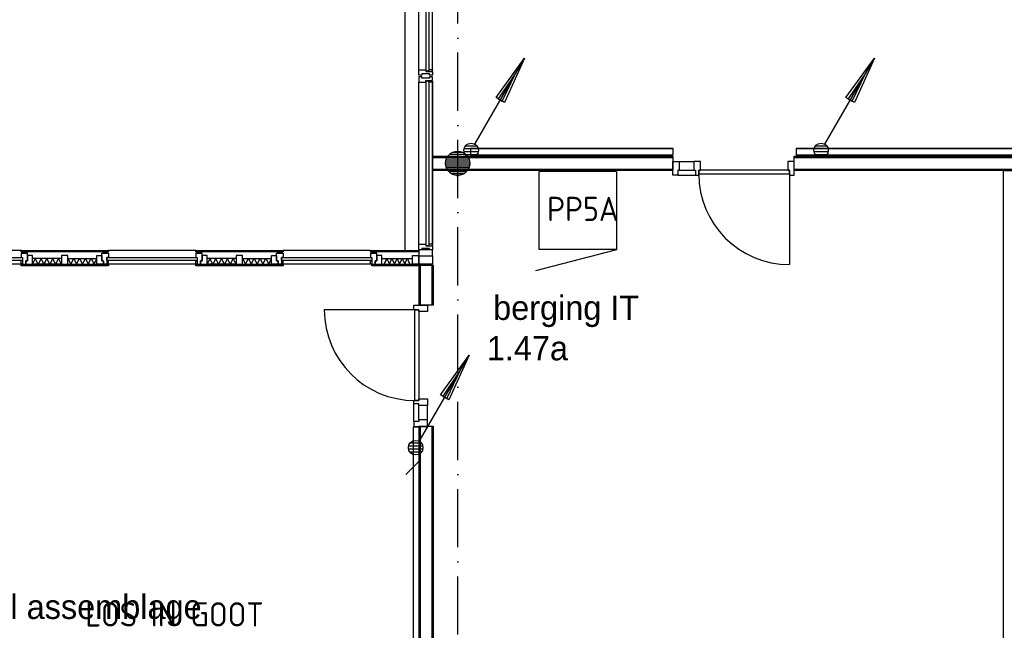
# Model space of a CAD drawing. Header units: millimetres. Extents: x 84333 to 240712, y -2244 to 84291.
# Tile 4 of 74: x 94004 to 104151, y 52962 to 59257. Entities that reach past the tile are written whole.
import ezdxf
from ezdxf.enums import TextEntityAlignment as Align

# ---------------------------------------------------------------- set-up
doc = ezdxf.new("R2010")
doc.units = ezdxf.units.MM
doc.header["$LTSCALE"] = 100
doc.linetypes.add('DASHDOT', pattern=[9, 6, -1.5, 0, -1.5])
doc.layers.get('0').update_dxf_attribs({"linetype": 'CONTINUOUS'})
for name, color, linetype in [('AFDELING', 4, 'CONTINUOUS'), ('AL$7----_STRAMIEN', 1, 'DASHDOT'), ('AL21----_BUITENWAND', 4, 'CONTINUOUS'), ('AL21K---_ISOLATIE', 1, 'CONTINUOUS'), ('AL22----_BINNENWAND', 7, 'CONTINUOUS'), ('AL28----_KONSTRUKTIE', 3, 'CONTINUOUS'), ('AL31----_BUITENKOZ', 7, 'CONTINUOUS'), ('AL32----_BINNENKOZ', 7, 'CONTINUOUS'), ('AL32----_DRAAIRICHTING', 1, 'CONTINUOUS'), ('ALXAA---_GEWBETON', 12, 'CONTINUOUS'), ('ALXOU---_GLAS', 7, 'CONTINUOUS'), ('BOUW', 8, 'CONTINUOUS'), ('EL6441--_DATACOM', 3, 'CONTINUOUS'), ('LIJN025', 10, 'CONTINUOUS'), ('LIJN035', 50, 'CONTINUOUS'), ('RUIMTEBOEK-1EB-WANDGOOT', 3, 'CONTINUOUS'), ('TEKST25', 10, 'CONTINUOUS')]:
    doc.layers.add(name, color=color, linetype=linetype)
doc.styles.add('2_0', font='iso', dxfattribs={"height": 200})
doc.styles.add('BURO-025', font='BUROFONT.shx', dxfattribs={"height": 250})
doc.styles.get("Standard").update_dxf_attribs({"font": 'iso.shx'})
doc.styles.add('TECHNIC', font='technic_.ttf')

# ---------------------------------------------------------------- blocks, each defined once
blk = doc.blocks.new('EH100000')
at = {"linetype": 'ByBlock'}
for p, q in [((1, 0.5), (0, 0.5)), ((1, 0.5, 1), (0, 0.5, 1)), ((0, -0.5, 1), (1, -0.5, 1)), ((1, -0.5), (0, -0.5))]:
    blk.add_line(p, q, dxfattribs=at)
at = {"linetype": 'ByBlock', "invisible_edges": 15}
for points in [[(1, -0.5), (0, -0.5), (0, 0.5), (1, 0.5)], [(0, 0.5), (1, 0.5), (1, 0.5, 1), (0, 0.5, 1)], [(0, -0.5, 1), (1, -0.5, 1), (1, -0.5), (0, -0.5)]]:
    blk.add_3dface(points, dxfattribs=at)
at = {"linetype": 'ByBlock', "style": '2_0', "flags": 8}
blk.add_attdef('FUNCTIE', text='', height=0.5, dxfattribs=at).set_placement((0.5, 0), align=Align.MIDDLE)
at = {"linetype": 'ByBlock', "flags": 9}
blk.add_attdef('SCHOT', text='', height=0.5, dxfattribs=at).set_placement((0.5, 0), align=Align.MIDDLE)
blk = doc.blocks.new('EH100005')
blk.add_lwpolyline([(-1, -0.5), (0, -0.5), (0, 0.5), (-1, 0.5)])
at = {"style": '2_0', "flags": 9}
blk.add_attdef('HULPSTUK', text='', height=0.5, dxfattribs=at).set_placement((0, 0), align=Align.MIDDLE)
blk = doc.blocks.new('ES111201')
for p, q in [((0.3750000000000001, 0.649519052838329), (5.500000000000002, 9.526279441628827)), ((0.7348469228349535, 0.1499999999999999), (-0.7348469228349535, 0.1500000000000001)), ((0.6000000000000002, 0.45), (-0.6000000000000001, 0.4500000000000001)), ((0.7348469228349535, -0.1500000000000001), (-0.7348469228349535, -0.1499999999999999)), ((0.6000000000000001, -0.4500000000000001), (-0.6000000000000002, -0.45))]:
    blk.add_line(p, q)
for points in [[(2.566987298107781, 5.446152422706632), (5.500000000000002, 9.526279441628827), (3.43301270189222, 4.946152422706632)], [(3.21650635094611, 5.071152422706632), (4.625000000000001, 8.010734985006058), (2.783493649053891, 5.321152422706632)]]:
    blk.add_lwpolyline(points, close=True)
blk.add_circle((0, 0), 0.75)
blk = doc.blocks.new('A$C13e6995e')
at = {"layer": 'AL$7----_STRAMIEN', "color": 1}
blk.add_line((14184.94948083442, 41659.98549292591), (14184.94948083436, 79257.41176877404), dxfattribs=at)
at = {"layer": 'AL21----_BUITENWAND', "color": 8}
blk.add_line((13644.94948104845, 59121.03004358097), (13644.94948104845, 77960.03004332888), dxfattribs=at)
at = {"layer": 'AL21K---_ISOLATIE', "color": 8, "linetype": 'Continuous'}
for p, q in [((9831.723011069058, 59040.03004319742), (9801.773011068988, 58980.03004319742)), ((10101.27301106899, 59040.03004319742), (9801.773011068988, 59040.03004319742)), ((10101.27301106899, 58980.03004319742), (9801.773011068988, 58980.03004319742)), ((9861.673011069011, 58980.03004319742), (9831.723011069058, 59040.03004319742)), ((9891.623011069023, 59040.03004319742), (9861.673011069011, 58980.03004319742)), ((9921.573011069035, 58980.03004319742), (9891.623011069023, 59040.03004319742)), ((9951.523011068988, 59040.03004319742), (9921.573011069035, 58980.03004319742)), ((9981.473011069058, 58980.03004319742), (9951.523011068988, 59040.03004319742)), ((10011.42301106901, 59040.03004319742), (9981.473011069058, 58980.03004319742)), ((10041.37301106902, 58980.03004319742), (10011.42301106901, 59040.03004319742)), ((10071.32301106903, 59040.03004319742), (10041.37301106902, 58980.03004319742)), ((10101.27301106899, 58980.03004319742), (10071.32301106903, 59040.03004319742)), ((10168.27301106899, 59040.03004319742), (10198.22301106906, 58980.03004319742)), ((10168.27301106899, 59040.03004319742), (10467.77301106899, 59040.03004319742)), ((10168.27301106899, 58980.03004319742), (10467.77301106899, 58980.03004319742)), ((10198.22301106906, 58980.03004319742), (10228.17301106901, 59040.03004319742)), ((10228.17301106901, 59040.03004319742), (10258.12301106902, 58980.03004319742)), ((10258.12301106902, 58980.03004319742), (10288.07301106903, 59040.03004319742)), ((10288.07301106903, 59040.03004319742), (10318.02301106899, 58980.03004319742)), ((10318.02301106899, 58980.03004319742), (10347.97301106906, 59040.03004319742)), ((10347.97301106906, 59040.03004319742), (10377.92301106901, 58980.03004319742)), ((10377.92301106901, 58980.03004319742), (10407.87301106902, 59040.03004319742)), ((10407.87301106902, 59040.03004319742), (10437.82301106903, 58980.03004319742)), ((10437.82301106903, 58980.03004319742), (10467.77301106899, 59040.03004319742)), ((11631.72301106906, 59040.03004319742), (11601.77301106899, 58980.03004319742)), ((11901.27301106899, 59040.03004319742), (11601.77301106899, 59040.03004319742)), ((11901.27301106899, 58980.03004319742), (11601.77301106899, 58980.03004319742)), ((11661.67301106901, 58980.03004319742), (11631.72301106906, 59040.03004319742)), ((11691.62301106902, 59040.03004319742), (11661.67301106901, 58980.03004319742)), ((11721.57301106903, 58980.03004319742), (11691.62301106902, 59040.03004319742)), ((11751.52301106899, 59040.03004319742), (11721.57301106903, 58980.03004319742)), ((11781.47301106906, 58980.03004319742), (11751.52301106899, 59040.03004319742)), ((11811.42301106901, 59040.03004319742), (11781.47301106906, 58980.03004319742)), ((11841.37301106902, 58980.03004319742), (11811.42301106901, 59040.03004319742)), ((11871.32301106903, 59040.03004319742), (11841.37301106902, 58980.03004319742)), ((11901.27301106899, 58980.03004319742), (11871.32301106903, 59040.03004319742)), ((11968.27301106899, 59040.03004319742), (11998.22301106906, 58980.03004319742)), ((11968.27301106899, 59040.03004319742), (12267.77301106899, 59040.03004319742)), ((11968.27301106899, 58980.03004319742), (12267.77301106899, 58980.03004319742)), ((11998.22301106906, 58980.03004319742), (12028.17301106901, 59040.03004319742)), ((12028.17301106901, 59040.03004319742), (12058.12301106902, 58980.03004319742)), ((12058.12301106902, 58980.03004319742), (12088.07301106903, 59040.03004319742)), ((12088.07301106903, 59040.03004319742), (12118.02301106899, 58980.03004319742)), ((12118.02301106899, 58980.03004319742), (12147.97301106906, 59040.03004319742)), ((12147.97301106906, 59040.03004319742), (12177.92301106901, 58980.03004319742)), ((12177.92301106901, 58980.03004319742), (12207.87301106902, 59040.03004319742)), ((12207.87301106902, 59040.03004319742), (12237.82301106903, 58980.03004319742)), ((12237.82301106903, 58980.03004319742), (12267.77301106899, 59040.03004319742)), ((13401.7730110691, 59040.03004319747), (13718.7730081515, 59040.03004319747)), ((13401.7730110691, 58980.03004319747), (13718.7730081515, 58980.03004319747)), ((13454.17043960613, 59040.03004319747), (13428.1896774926, 58980.03004319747)), ((13428.1896774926, 58980.03004319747), (13454.60634391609, 59040.03004319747)), ((13454.60634391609, 59040.03004319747), (13481.02301033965, 58980.03004319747)), ((13481.02301033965, 58980.03004319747), (13507.4396767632, 59040.03004319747)), ((13507.4396767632, 59040.03004319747), (13533.85634318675, 58980.03004319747)), ((13533.85634318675, 58980.03004319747), (13560.2730096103, 59040.03004319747)), ((13560.2730096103, 59040.03004319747), (13586.68967603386, 58980.03004319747)), ((13586.68967603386, 58980.03004319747), (13613.10634245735, 59040.03004319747)), ((13613.10634245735, 59040.03004319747), (13639.52300888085, 58980.03004319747)), ((13639.52300888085, 58980.03004319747), (13665.9396753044, 59040.03004319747)), ((13665.9396753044, 59040.03004319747), (13692.35634172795, 58980.03004319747)), ((13692.35634172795, 58980.03004319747), (13666.37557961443, 59040.03004319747))]:
    blk.add_line(p, q, dxfattribs=at)
at = {"layer": 'AL22----_BINNENWAND', "color": 8}
for p, q in [((13924.9494810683, 60095.03004413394), (16401.94948130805, 60095.03004348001)), ((13924.94948102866, 59945.03004413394), (13924.9494810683, 60095.03004413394)), ((16401.94948130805, 60095.03004348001), (16401.94948126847, 59945.03004348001)), ((17652.9494813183, 60095.0300432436), (28509.94948152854, 60095.03004065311)), ((17652.94948128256, 59945.0300432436), (17652.9494813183, 60095.0300432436)), ((16401.94948126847, 59945.03004348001), (13924.94948102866, 59945.03004413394)), ((28509.9494814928, 59945.03004065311), (17652.94948128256, 59945.0300432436)), ((19810.44948137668, 47945.03004011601), (19810.44947454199, 59945.03004409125)), ((19810.44947454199, 59945.03004409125), (19960.44947454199, 59945.03004417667)), ((13784.94948130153, 58967.03004319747), (13784.94948130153, 58560.35204453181)), ((13934.94948130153, 58967.03004319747), (13784.94948130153, 58967.03004319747)), ((13934.94948130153, 58560.35204453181), (13934.94948130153, 58967.03004319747)), ((13784.94948130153, 58560.35204453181), (13934.94948130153, 58560.35204453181)), ((13784.949481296, 57308.35204453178), (13784.94948130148, 48090.02487146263)), ((13934.949481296, 57308.35204453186), (13784.949481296, 57308.35204453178)), ((13934.94948130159, 47940.03521242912), (13934.949481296, 57308.35204453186))]:
    blk.add_line(p, q, dxfattribs=at)
at = {"layer": 'AL22----_BINNENWAND', "color": 8, "linetype": 'Continuous'}
for p, q in [((13924.94948106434, 60080.03004413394), (16401.94948130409, 60080.03004348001)), ((17652.94948131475, 60080.0300432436), (28509.94948152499, 60080.03004065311)), ((13924.94948103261, 59960.03004413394), (16401.94948127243, 59960.03004348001)), ((17652.94948128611, 59960.0300432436), (28509.94948149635, 59960.03004065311)), ((13799.94948130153, 58967.03004319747), (13799.94948130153, 58560.35204453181)), ((13919.94948130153, 58967.03004319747), (13919.94948130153, 58560.35204453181)), ((13799.949481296, 57308.35204453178), (13799.94948130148, 48075.02590555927)), ((13919.949481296, 57308.35204453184), (13919.94948130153, 47955.03417833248))]:
    blk.add_line(p, q, dxfattribs=at)
at = {"layer": 'AL28----_KONSTRUKTIE', "color": 8}
blk.add_circle((14184.94948166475, 60020.03004388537), 125, dxfattribs=at)
at = {"layer": 'AL31----_BUITENKOZ', "color": 8}
for p, q in [((13785.94947838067, 60985.03004328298), (13785.94947838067, 62655.03004337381)), ((13924.94948151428, 60985.03004307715), (13924.94948151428, 62655.0300435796)), ((13785.94947838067, 59186.03004328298), (13785.94947838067, 60856.03004337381)), ((13924.94948151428, 59186.03004307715), (13924.94948151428, 60856.0300435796)), ((13924.94948151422, 60855.03004357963), (13924.94948151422, 59186.03004307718)), ((9688.325530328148, 59121.03004319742), (8784.773011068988, 59121.03004319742)), ((9684.773011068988, 59109.03004319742), (9684.773011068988, 59121.03004319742)), ((9684.773011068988, 59121.03004319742), (10584.77301106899, 59121.03004319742)), ((10584.77301106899, 59109.03004319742), (9684.773011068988, 59109.03004319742)), ((9751.773011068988, 59094.03004319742), (9684.773011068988, 59094.03004319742)), ((9684.773011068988, 59094.03004319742), (9684.773011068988, 59049.03004319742)), ((9737.773011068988, 59109.03004319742), (9694.773011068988, 59109.03004319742)), ((9694.773011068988, 59109.03004319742), (9694.773011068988, 59094.03004319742)), ((9694.773011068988, 59094.03004319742), (9737.773011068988, 59094.03004319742)), ((9737.773011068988, 59094.03004319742), (9737.773011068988, 59109.03004319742)), ((9751.773011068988, 59015.03004319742), (9751.773011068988, 59094.03004319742)), ((9801.773011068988, 59070.03004319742), (9751.773011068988, 59070.03004319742)), ((9751.773011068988, 59070.03004319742), (9751.773011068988, 59015.03004319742)), ((9801.773011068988, 58980.03004319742), (9801.773011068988, 59070.03004319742)), ((10168.27301106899, 59070.03004319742), (10101.27301106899, 59070.03004319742)), ((10101.27301106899, 59070.03004319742), (10101.27301106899, 58980.03004319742)), ((10168.27301106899, 58980.03004319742), (10168.27301106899, 59070.03004319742)), ((10467.77301106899, 58980.03004319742), (10467.77301106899, 59070.03004319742)), ((10467.77301106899, 59070.03004319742), (10517.77301106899, 59070.03004319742)), ((10517.77301106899, 59015.03004319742), (10517.77301106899, 59094.03004319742)), ((10517.77301106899, 59094.03004319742), (10584.77301106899, 59094.03004319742)), ((10517.77301106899, 59070.03004319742), (10517.77301106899, 59015.03004319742)), ((10531.77301106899, 59094.03004319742), (10531.77301106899, 59109.03004319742)), ((10531.77301106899, 59109.03004319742), (10574.77301106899, 59109.03004319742)), ((10574.77301106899, 59094.03004319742), (10531.77301106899, 59094.03004319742)), ((10574.77301106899, 59109.03004319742), (10574.77301106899, 59094.03004319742)), ((11484.77301106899, 59121.03004319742), (10584.77301106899, 59121.03004319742)), ((10584.77301106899, 59121.03004319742), (10584.77301106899, 59109.03004319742)), ((10584.77301106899, 59094.03004319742), (10584.77301106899, 59049.03004319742)), ((11484.77301106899, 59109.03004319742), (11484.77301106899, 59121.03004319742)), ((11484.77301106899, 59121.03004319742), (12384.77301106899, 59121.03004319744)), ((12384.77301106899, 59109.03004319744), (11484.77301106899, 59109.03004319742)), ((11551.77301106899, 59094.03004319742), (11484.77301106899, 59094.03004319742)), ((11484.77301106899, 59094.03004319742), (11484.77301106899, 59049.03004319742)), ((11537.77301106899, 59109.03004319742), (11494.77301106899, 59109.03004319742)), ((11494.77301106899, 59109.03004319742), (11494.77301106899, 59094.03004319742)), ((11494.77301106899, 59094.03004319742), (11537.77301106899, 59094.03004319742)), ((11537.77301106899, 59094.03004319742), (11537.77301106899, 59109.03004319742)), ((11551.77301106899, 59015.03004319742), (11551.77301106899, 59094.03004319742)), ((11601.77301106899, 59070.03004319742), (11551.77301106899, 59070.03004319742)), ((11551.77301106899, 59070.03004319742), (11551.77301106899, 59015.03004319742)), ((11601.77301106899, 58980.03004319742), (11601.77301106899, 59070.03004319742)), ((11968.27301106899, 59070.03004319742), (11901.27301106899, 59070.03004319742)), ((11901.27301106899, 59070.03004319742), (11901.27301106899, 58980.03004319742)), ((11968.27301106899, 58980.03004319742), (11968.27301106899, 59070.03004319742)), ((12267.77301106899, 58980.03004319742), (12267.77301106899, 59070.03004319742)), ((12267.77301106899, 59070.03004319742), (12317.77301106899, 59070.03004319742)), ((12317.77301106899, 59015.03004319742), (12317.77301106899, 59094.03004319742)), ((12317.77301106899, 59094.03004319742), (12384.77301106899, 59094.03004319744)), ((12317.77301106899, 59070.03004319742), (12317.77301106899, 59015.03004319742)), ((12331.77301106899, 59094.03004319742), (12331.77301106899, 59109.03004319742)), ((12331.77301106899, 59109.03004319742), (12374.77301106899, 59109.03004319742)), ((12374.77301106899, 59094.03004319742), (12331.77301106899, 59094.03004319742)), ((12374.77301106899, 59109.03004319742), (12374.77301106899, 59094.03004319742)), ((12384.77301106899, 59121.03004319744), (12384.77301106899, 59109.03004319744)), ((13284.77301106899, 59121.03004319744), (12384.77301106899, 59121.03004319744)), ((12384.77301106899, 59094.03004319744), (12384.77301106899, 59049.03004319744)), ((13284.77301106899, 59109.03004319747), (13284.77301106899, 59121.03004319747)), ((13284.77301106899, 59121.03004319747), (13785.7730081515, 59121.0300406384)), ((13785.77300877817, 59109.03004063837), (13284.77301106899, 59109.03004319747)), ((13351.77301106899, 59094.03004319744), (13284.77301106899, 59094.03004319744)), ((13284.77301106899, 59094.03004319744), (13284.77301106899, 59049.03004319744)), ((13337.77301106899, 59109.03004319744), (13294.77301106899, 59109.03004319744)), ((13294.77301106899, 59109.03004319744), (13294.77301106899, 59094.03004319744)), ((13294.77301106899, 59094.03004319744), (13337.77301106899, 59094.03004319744)), ((13337.77301106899, 59094.03004319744), (13337.77301106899, 59109.03004319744)), ((13351.77301106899, 59015.03004319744), (13351.77301106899, 59094.03004319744)), ((13401.7730110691, 59070.03004319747), (13351.7730110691, 59070.03004319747)), ((13351.7730110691, 59070.03004319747), (13351.7730110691, 59015.03004319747)), ((13401.7730110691, 58980.03004319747), (13401.7730110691, 59070.03004319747)), ((13718.7730081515, 58980.03004319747), (13718.7730081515, 59070.03004319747)), ((13718.7730081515, 59070.03004319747), (13785.7730081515, 59070.03004319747)), ((13785.7730081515, 59121.0300406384), (13785.77300877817, 59109.03004063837)), ((13785.7730081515, 59070.03004319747), (13785.7730081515, 58980.03004319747)), ((13785.7730081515, 58980.03004319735), (13785.7730081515, 59065.03004928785)), ((13785.7730081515, 59065.03004928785), (13924.7730081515, 59065.03004928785)), ((13785.94947884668, 59130.03004307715), (13785.94947884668, 59065.03004928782)), ((13924.7730081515, 59130.03004307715), (13785.94947884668, 59130.03004307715)), ((13785.94947884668, 59065.03004928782), (13924.7730081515, 59065.03004928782)), ((13924.7730081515, 59065.03004928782), (13924.7730081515, 59130.03004307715)), ((13924.7730081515, 59065.03004928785), (13924.7730081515, 58980.03004319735)), ((13924.77301081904, 59056.03004269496), (13924.77301081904, 59001.03004319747)), ((9690.006776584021, 58980.03004319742), (8784.773011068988, 58980.03004319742)), ((9684.773011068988, 59049.03004319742), (9701.773011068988, 59049.03004319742)), ((9684.773011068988, 58980.03004319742), (9684.773011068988, 59019.03004319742)), ((9684.773011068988, 59019.03004319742), (9701.773011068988, 59019.03004319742)), ((9701.773011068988, 58980.03004319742), (9684.773011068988, 58980.03004319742)), ((9684.773011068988, 58965.03004319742), (9684.773011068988, 58980.03004319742)), ((9684.773011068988, 58980.03004319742), (10584.77301106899, 58980.03004319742)), ((10584.77301106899, 58965.03004319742), (9684.773011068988, 58965.03004319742)), ((9701.773011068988, 59049.03004319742), (9701.773011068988, 58980.03004319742)), ((9701.773011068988, 59019.03004319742), (9701.773011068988, 58980.03004319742)), ((9701.773011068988, 58980.03004319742), (9734.773011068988, 58980.03004319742)), ((9734.773011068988, 58980.03004319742), (9734.773011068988, 59015.03004319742)), ((9734.773011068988, 59015.03004319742), (9751.773011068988, 59015.03004319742)), ((9751.773011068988, 59015.03004319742), (9734.773011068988, 59015.03004319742)), ((9734.773011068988, 59015.03004319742), (9734.773011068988, 58980.03004319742)), ((9734.773011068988, 58980.03004319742), (9801.773011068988, 58980.03004319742)), ((10101.27301106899, 58980.03004319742), (10168.27301106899, 58980.03004319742)), ((10534.77301106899, 58980.03004319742), (10467.77301106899, 58980.03004319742)), ((10534.77301106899, 59015.03004319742), (10517.77301106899, 59015.03004319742)), ((10517.77301106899, 59015.03004319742), (10534.77301106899, 59015.03004319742)), ((10534.77301106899, 58980.03004319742), (10534.77301106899, 59015.03004319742)), ((10534.77301106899, 59015.03004319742), (10534.77301106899, 58980.03004319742)), ((10567.77301106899, 58980.03004319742), (10534.77301106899, 58980.03004319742)), ((10584.77301106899, 59049.03004319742), (10567.77301106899, 59049.03004319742)), ((10567.77301106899, 59049.03004319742), (10567.77301106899, 58980.03004319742)), ((10567.77301106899, 59019.03004319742), (10567.77301106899, 58980.03004319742)), ((10584.77301106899, 59019.03004319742), (10567.77301106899, 59019.03004319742)), ((10567.77301106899, 58980.03004319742), (10584.77301106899, 58980.03004319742)), ((10584.77301106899, 58980.03004319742), (10584.77301106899, 59019.03004319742)), ((11484.77301106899, 58980.03004319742), (10584.77301106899, 58980.03004319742)), ((10584.77301106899, 58980.03004319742), (10584.77301106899, 58965.03004319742)), ((11484.77301106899, 59049.03004319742), (11501.77301106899, 59049.03004319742)), ((11484.77301106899, 58980.03004319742), (11484.77301106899, 59019.03004319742)), ((11484.77301106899, 59019.03004319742), (11501.77301106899, 59019.03004319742)), ((11484.77301106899, 58965.03004319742), (11484.77301106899, 58980.03004319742)), ((11484.77301106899, 58980.03004319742), (12384.77301106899, 58980.03004319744)), ((11501.77301106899, 58980.03004319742), (11484.77301106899, 58980.03004319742)), ((12384.77301106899, 58965.03004319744), (11484.77301106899, 58965.03004319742)), ((11501.77301106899, 59049.03004319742), (11501.77301106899, 58980.03004319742)), ((11501.77301106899, 59019.03004319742), (11501.77301106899, 58980.03004319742)), ((11501.77301106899, 58980.03004319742), (11534.77301106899, 58980.03004319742)), ((11534.77301106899, 58980.03004319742), (11534.77301106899, 59015.03004319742)), ((11534.77301106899, 59015.03004319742), (11551.77301106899, 59015.03004319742)), ((11551.77301106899, 59015.03004319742), (11534.77301106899, 59015.03004319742)), ((11534.77301106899, 59015.03004319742), (11534.77301106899, 58980.03004319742)), ((11534.77301106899, 58980.03004319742), (11601.77301106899, 58980.03004319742)), ((11901.27301106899, 58980.03004319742), (11968.27301106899, 58980.03004319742)), ((12334.77301106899, 58980.03004319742), (12267.77301106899, 58980.03004319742)), ((12334.77301106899, 59015.03004319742), (12317.77301106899, 59015.03004319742)), ((12317.77301106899, 59015.03004319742), (12334.77301106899, 59015.03004319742)), ((12334.77301106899, 58980.03004319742), (12334.77301106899, 59015.03004319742)), ((12334.77301106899, 59015.03004319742), (12334.77301106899, 58980.03004319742)), ((12367.77301106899, 58980.03004319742), (12334.77301106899, 58980.03004319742)), ((12384.77301106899, 59049.03004319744), (12367.77301106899, 59049.03004319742)), ((12367.77301106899, 59049.03004319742), (12367.77301106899, 58980.03004319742)), ((12367.77301106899, 59019.03004319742), (12367.77301106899, 58980.03004319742)), ((12384.77301106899, 59019.03004319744), (12367.77301106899, 59019.03004319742)), ((12367.77301106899, 58980.03004319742), (12384.77301106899, 58980.03004319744)), ((12384.77301106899, 58980.03004319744), (12384.77301106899, 59019.03004319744)), ((12384.77301106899, 58980.03004319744), (12384.77301106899, 58965.03004319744)), ((13284.77301106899, 58980.03004319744), (12384.77301106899, 58980.03004319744)), ((13284.77301106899, 59049.03004319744), (13301.77301106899, 59049.03004319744)), ((13284.77301106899, 58980.03004319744), (13284.77301106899, 59019.03004319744)), ((13284.77301106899, 59019.03004319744), (13301.77301106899, 59019.03004319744)), ((13301.77301106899, 58980.03004319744), (13284.77301106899, 58980.03004319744)), ((13301.77301106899, 59049.03004319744), (13301.77301106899, 58980.03004319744)), ((13301.77301106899, 59019.03004319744), (13301.77301106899, 58980.03004319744)), ((13301.7730110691, 58965.03004319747), (13301.7730110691, 58980.03004319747)), ((13301.7730110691, 58980.03004319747), (13774.77301081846, 58980.03004319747)), ((13301.77301106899, 58980.03004319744), (13334.77301106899, 58980.03004319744)), ((13774.77301081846, 58965.03004319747), (13301.7730110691, 58965.03004319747)), ((13351.7730110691, 59015.03004319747), (13334.77301106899, 59015.03004319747)), ((13334.77301106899, 59015.03004319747), (13334.77301106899, 58980.03004319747)), ((13334.77301106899, 58980.03004319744), (13334.77301106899, 59015.03004319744)), ((13334.77301106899, 59015.03004319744), (13351.77301106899, 59015.03004319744)), ((13334.77301106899, 58980.03004319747), (13401.7730110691, 58980.03004319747)), ((13785.7730081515, 58980.03004319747), (13718.7730081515, 58980.03004319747)), ((13774.77301081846, 58980.03004319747), (13774.77301081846, 58965.03004319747)), ((13924.7730081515, 58980.03004319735), (13785.7730081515, 58980.03004319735))]:
    blk.add_line(p, q, dxfattribs=at)
at = {"layer": 'AL31----_BUITENKOZ', "color": 8, "linetype": 'Continuous'}
for p, q in [((13785.94948031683, 60947.95749816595), (13785.94947838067, 60985.03004328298)), ((13785.94947838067, 60985.03004328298), (13792.94947838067, 60985.03004328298)), ((13792.94947838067, 60985.03004328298), (13796.94947838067, 60985.03004328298)), ((13796.94947838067, 60985.03004328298), (13804.94947838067, 60985.03004328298)), ((13804.94947838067, 60985.03004328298), (13857.94947838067, 60985.03004328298)), ((13857.94947838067, 60985.03004328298), (13857.94947838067, 60968.03004328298)), ((13924.94948151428, 60985.03004307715), (13887.94972584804, 60985.03004307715)), ((13887.94972584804, 60985.03004307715), (13887.94972584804, 60968.03004307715)), ((13924.94948151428, 60973.03004307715), (13924.94948151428, 60985.03004307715)), ((13785.94947884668, 60929.03004307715), (13785.94948031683, 60947.95749816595)), ((13791.94947814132, 60929.03004307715), (13785.94947884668, 60929.03004307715)), ((13791.94947814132, 60912.03004357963), (13785.94947884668, 60912.03004357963)), ((13785.94947884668, 60912.03004357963), (13785.94948031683, 60893.10258849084)), ((13785.94948031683, 60893.10258849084), (13785.94947838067, 60856.03004337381)), ((13805.44937614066, 60929.03004307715), (13791.94947814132, 60929.03004307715)), ((13805.94937614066, 60912.03004357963), (13791.94947814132, 60912.03004357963)), ((13814.94948175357, 60929.03004049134), (13805.44937614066, 60929.03003963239)), ((13805.44937614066, 60929.03003963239), (13805.44937614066, 60929.03004307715)), ((13814.94948175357, 60912.03004616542), (13805.94937614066, 60912.03004702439)), ((13805.94937614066, 60912.03004702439), (13805.94937614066, 60912.03004357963)), ((13894.94948175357, 60943.03004693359), (13814.94948175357, 60943.03004693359)), ((13814.94948175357, 60943.03004693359), (13814.94948175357, 60929.03004049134)), ((13814.94948175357, 60898.03003972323), (13814.94948175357, 60912.03004616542)), ((13894.94948175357, 60898.03003972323), (13814.94948175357, 60898.03003972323)), ((13857.94947838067, 60968.03004328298), (13924.94947838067, 60968.03004328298)), ((13887.94972584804, 60968.03004307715), (13919.94948151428, 60968.03004307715)), ((13894.94948175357, 60929.03004196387), (13894.94948175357, 60943.03004693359)), ((13904.94958038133, 60929.03004266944), (13894.94948175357, 60929.03004196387)), ((13904.94958038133, 60912.03004398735), (13894.94948175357, 60912.03004469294)), ((13894.94948175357, 60912.03004469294), (13894.94948175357, 60898.03003972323)), ((13918.94947838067, 60929.03005017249), (13904.94958038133, 60929.03005017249)), ((13904.94958038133, 60929.03005017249), (13904.94958038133, 60929.03004266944)), ((13918.94947838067, 60912.03003648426), (13904.94958038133, 60912.03003648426)), ((13904.94958038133, 60912.03003648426), (13904.94958038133, 60912.03004398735)), ((13924.94947838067, 60929.03005017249), (13918.94947838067, 60929.03005017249)), ((13924.94947838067, 60912.03003648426), (13918.94947838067, 60912.03003648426)), ((13919.94948151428, 60968.03004307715), (13919.94948151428, 60973.03004307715)), ((13919.94948151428, 60973.03004307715), (13924.94948151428, 60973.03004307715)), ((13924.94947838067, 60968.03004328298), (13924.94947838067, 60929.03005017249)), ((13924.94947838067, 60873.03004337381), (13924.94947838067, 60912.03003648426)), ((13785.94947838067, 60856.03004337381), (13792.94947838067, 60856.03004337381)), ((13792.94947838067, 60856.03004337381), (13796.94947838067, 60856.03004337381)), ((13796.94947838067, 60856.03004337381), (13804.94947838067, 60856.03004337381)), ((13804.94947838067, 60856.03004337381), (13857.94947838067, 60856.03004337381)), ((13857.94947838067, 60856.03004337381), (13857.94947838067, 60873.03004337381)), ((13857.94947838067, 60873.03004337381), (13924.94947838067, 60873.03004337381)), ((13887.94972584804, 60873.0300435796), (13919.94948151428, 60873.0300435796)), ((13887.94972584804, 60856.0300435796), (13887.94972584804, 60873.0300435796)), ((13924.94948151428, 60856.0300435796), (13887.94972584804, 60856.0300435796)), ((13919.94948151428, 60873.0300435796), (13919.94948151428, 60868.0300435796)), ((13919.94948151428, 60868.0300435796), (13924.94948151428, 60868.0300435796)), ((13924.94948151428, 60868.0300435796), (13924.94948151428, 60856.0300435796)), ((13785.94948031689, 59148.95749816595), (13785.94947838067, 59186.03004328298)), ((13785.94947838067, 59186.03004328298), (13792.94947838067, 59186.03004328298)), ((13792.94947838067, 59186.03004328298), (13796.94947838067, 59186.03004328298)), ((13796.94947838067, 59186.03004328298), (13804.94947838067, 59186.03004328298)), ((13804.94947838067, 59186.03004328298), (13857.94947838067, 59186.03004328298)), ((13857.94947838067, 59186.03004328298), (13857.94947838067, 59169.03004328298)), ((13857.94947838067, 59169.03004328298), (13924.94947838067, 59169.03004328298)), ((13924.94948151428, 59186.03004307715), (13887.9497258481, 59186.03004307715)), ((13887.9497258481, 59186.03004307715), (13887.9497258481, 59169.03004307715)), ((13887.9497258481, 59169.03004307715), (13919.94948151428, 59169.03004307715)), ((13919.94948151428, 59169.03004307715), (13919.94948151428, 59174.03004307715)), ((13919.94948151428, 59174.03004307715), (13924.94948151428, 59174.03004307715)), ((13924.94948151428, 59174.03004307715), (13924.94948151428, 59186.03004307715)), ((13924.94947838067, 59169.03004328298), (13924.94947838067, 59130.03005017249)), ((13785.94947884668, 59130.03004307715), (13785.94948031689, 59148.95749816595)), ((13791.94947814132, 59130.03004307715), (13785.94947884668, 59130.03004307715)), ((13805.44937614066, 59130.03004307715), (13791.94947814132, 59130.03004307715)), ((13814.94948175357, 59130.03004049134), (13805.44937614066, 59130.03003963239)), ((13805.44937614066, 59130.03003963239), (13805.44937614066, 59130.03004307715)), ((13894.94948175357, 59144.03004693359), (13814.94948175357, 59144.03004693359)), ((13814.94948175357, 59144.03004693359), (13814.94948175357, 59130.03004049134)), ((13894.94948175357, 59130.03004196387), (13894.94948175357, 59144.03004693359)), ((13904.94958038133, 59130.03004266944), (13894.94948175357, 59130.03004196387)), ((13918.94947838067, 59130.03005017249), (13904.94958038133, 59130.03005017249)), ((13904.94958038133, 59130.03005017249), (13904.94958038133, 59130.03004266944)), ((13924.94947838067, 59130.03005017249), (13918.94947838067, 59130.03005017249))]:
    blk.add_line(p, q, dxfattribs=at)
at = {"layer": 'AL32----_BINNENKOZ', "color": 8}
for p, q in [((16401.94948128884, 59899.53003974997), (16401.94948128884, 60038.53003974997)), ((16401.94948128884, 60038.53003974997), (16468.94948128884, 60038.53003974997)), ((16468.94948128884, 60038.53003974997), (16618.94948128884, 60038.53003974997)), ((16468.94948128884, 60038.53003974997), (16468.94948128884, 59950.53003974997)), ((16685.94948128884, 60038.53003974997), (16618.94948128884, 60038.53003974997)), ((16618.94948128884, 60038.53003974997), (16618.94948128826, 59950.53003974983)), ((16685.94948128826, 59950.53003974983), (16685.94948128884, 60038.53003974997)), ((17652.94948128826, 60038.53003974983), (17585.94948128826, 60038.53003974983)), ((17585.94948128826, 60038.53003974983), (17585.94948128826, 59950.53003974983)), ((17652.94948128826, 59899.53003974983), (17652.94948128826, 60038.53003974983)), ((16451.94948128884, 59899.53003974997), (16401.94948128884, 59899.53003974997)), ((16468.94948128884, 59950.53003974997), (16451.94948128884, 59950.53003974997)), ((16451.94948128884, 59950.53003974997), (16451.94948128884, 59899.53003974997)), ((16451.94948128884, 59899.53003974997), (16635.94948128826, 59899.53003974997)), ((16468.94948128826, 59950.53003974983), (16618.94948128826, 59950.53003974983)), ((16618.94948128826, 59950.53003974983), (16635.94948128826, 59950.53003974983)), ((16635.94948128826, 59950.53003974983), (16635.94948128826, 59899.53003974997)), ((16635.94948128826, 59899.53003974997), (16668.94948128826, 59899.53003974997)), ((16635.94948128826, 59899.53003974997), (16668.94948128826, 59899.53003974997)), ((16668.94948128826, 59950.53003974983), (16668.94948128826, 59910.53003974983)), ((17602.94948128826, 59950.53003974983), (16668.94948128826, 59950.53003974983)), ((16668.94948128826, 59899.53003974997), (16668.94948128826, 59950.53003974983)), ((16668.94948128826, 59950.53003974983), (16685.94948128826, 59950.53003974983)), ((16668.94948128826, 59910.53003974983), (17602.94948128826, 59910.53003974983)), ((17585.94948128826, 59950.53003974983), (17602.94948128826, 59950.53003974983)), ((17602.94948128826, 59910.53003974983), (17602.94948128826, 59950.53003974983)), ((17602.94948128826, 59950.53003974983), (17602.94948128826, 59899.53003974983)), ((17602.94948128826, 59899.53003974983), (17652.94948128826, 59899.53003974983)), ((13733.44948130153, 58509.3520445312), (13733.44948130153, 58559.3520445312)), ((13733.44948130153, 58559.3520445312), (13872.44948130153, 58559.3520445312)), ((13872.44948130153, 58559.3520445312), (13872.44948130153, 58492.3520445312)), ((13784.44948130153, 58509.3520445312), (13733.44948130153, 58509.3520445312)), ((13744.44948130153, 57575.3520445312), (13744.44948130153, 58509.3520445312)), ((13744.44948130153, 58509.3520445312), (13784.44948130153, 58509.3520445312)), ((13784.44948130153, 58492.3520445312), (13784.44948130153, 58509.3520445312)), ((13784.44948130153, 58509.3520445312), (13784.44948130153, 57575.3520445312)), ((13872.44948130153, 58492.3520445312), (13784.44948130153, 58492.3520445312)), ((13733.44948130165, 57542.3520445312), (13733.44948130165, 57575.3520445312)), ((13733.44948130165, 57575.3520445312), (13784.44948130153, 57575.3520445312)), ((13733.44948130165, 57542.3520445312), (13733.44948130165, 57575.3520445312)), ((13733.44948130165, 57358.35204453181), (13733.44948130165, 57542.3520445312)), ((13784.44948130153, 57542.3520445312), (13733.44948130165, 57542.3520445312)), ((13784.44948130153, 57575.3520445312), (13744.44948130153, 57575.3520445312)), ((13784.44948130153, 57575.3520445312), (13784.44948130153, 57592.3520445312)), ((13784.44948130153, 57592.3520445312), (13872.44948130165, 57592.35204453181)), ((13784.44948130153, 57525.3520445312), (13784.44948130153, 57542.3520445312)), ((13872.44948130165, 57592.35204453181), (13872.44948130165, 57525.35204453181)), ((13784.44948130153, 57375.3520445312), (13784.44948130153, 57525.3520445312)), ((13872.44948130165, 57525.35204453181), (13784.44948130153, 57525.3520445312)), ((13872.44948130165, 57375.35204453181), (13872.44948130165, 57525.35204453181)), ((13784.44948130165, 57358.35204453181), (13733.44948130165, 57358.35204453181)), ((13733.44948130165, 57358.35204453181), (13733.44948130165, 57308.35204453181)), ((13784.44948130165, 57375.35204453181), (13784.44948130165, 57358.35204453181)), ((13872.44948130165, 57375.35204453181), (13784.44948130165, 57375.35204453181)), ((13872.44948130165, 57308.35204453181), (13872.44948130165, 57375.35204453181)), ((13733.44948130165, 57308.35204453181), (13872.44948130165, 57308.35204453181))]:
    blk.add_line(p, q, dxfattribs=at)
at = {"layer": 'AL32----_DRAAIRICHTING', "color": 8}
for p, q in [((17602.94948128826, 59910.53003974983), (17602.94948128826, 58976.53003974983)), ((13744.44948130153, 58509.3520445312), (12810.44948130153, 58509.3520445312))]:
    blk.add_line(p, q, dxfattribs=at)
for centre, radius in [((17602.94948128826, 59910.53003974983), 934), ((13744.44948130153, 58509.3520445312), 934.0000000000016)]:
    blk.add_arc(centre, radius, 180, 270, dxfattribs=at)
at = {"layer": 'ALXAA---_GEWBETON', "color": 8}
for p, q in [((14073.05182826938, 60075.74283563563), (14296.84713506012, 60075.74283563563)), ((14085.48806620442, 60095.74283563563), (14284.41089712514, 60095.74283563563)), ((14104.5500942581, 60115.74283563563), (14265.34886907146, 60115.74283563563)), ((14137.66788032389, 60135.74283563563), (14232.23108300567, 60135.74283563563)), ((14060.02302391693, 60015.74283563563), (14309.87593941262, 60015.74283563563)), ((14060.9409812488, 60035.74283563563), (14308.9579820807, 60035.74283563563)), ((14062.33165459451, 59995.74283563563), (14307.56730873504, 59995.74283563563)), ((14065.15968032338, 60055.74283563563), (14304.73928300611, 60055.74283563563)), ((14068.05789434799, 59975.74283563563), (14301.84106898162, 59975.74283563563)), ((14077.7480131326, 59955.74283563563), (14292.15095019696, 59955.74283563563)), ((14092.64202516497, 59935.74283563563), (14277.25693816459, 59935.74283563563)), ((14116.03520015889, 59915.74283563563), (14253.86376317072, 59915.74283563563)), ((14171.61944544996, 59895.74283563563), (14198.27951787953, 59895.74283563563))]:
    blk.add_line(p, q, dxfattribs=at)
at = {"layer": 'ALXOU---_GLAS', "color": 8}
for p, q in [((13859.94972584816, 60970.03005037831), (13859.94972584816, 62670.03003627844)), ((13885.94972584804, 62670.03003627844), (13885.94972584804, 60970.03005037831)), ((13885.94972584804, 60970.03005037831), (13859.94972584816, 60970.03005037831)), ((13859.94972584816, 60871.03003627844), (13885.94972584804, 60871.03003627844)), ((13859.94972584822, 59171.03005037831), (13859.94972584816, 60871.03003627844)), ((13885.94972584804, 60871.03003627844), (13885.9497258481, 59171.03005037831)), ((13885.9497258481, 59171.03005037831), (13859.94972584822, 59171.03005037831)), ((8767.773011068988, 59049.03004319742), (9690.006776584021, 59049.03004319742)), ((9688.325530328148, 59019.03004319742), (8767.773011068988, 59019.03004319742)), ((9701.773011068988, 59049.03004319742), (9701.773011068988, 59019.03004319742)), ((10567.77301106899, 59019.03004319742), (10567.77301106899, 59049.03004319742)), ((10567.77301106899, 59049.03004319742), (11501.77301106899, 59049.03004319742)), ((11501.77301106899, 59019.03004319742), (10567.77301106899, 59019.03004319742)), ((11501.77301106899, 59049.03004319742), (11501.77301106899, 59019.03004319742)), ((12367.77301106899, 59019.03004319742), (12367.77301106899, 59049.03004319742)), ((12367.77301106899, 59049.03004319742), (13301.77301106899, 59049.03004319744)), ((13301.77301106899, 59019.03004319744), (12367.77301106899, 59019.03004319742)), ((13301.77301106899, 59049.03004319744), (13301.77301106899, 59019.03004319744))]:
    blk.add_line(p, q, dxfattribs=at)
at = {"layer": 'AFDELING', "color": 8, "style": 'TECHNIC'}
for p in [(92219.23718303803, 54467.71517307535), (58038.01811733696, 41625.35415695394), (88107.5622500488, 41443.79630321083)]:
    blk.add_attdef('VIDE', text='', height=500, dxfattribs=at).set_placement(p, align=Align.CENTER)
blk.add_attdef('VIDE', text='', height=500, rotation=90, dxfattribs=at).set_placement((75128.69228332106, 25766.10383346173), align=Align.CENTER)
at = {"layer": 'BOUW', "style": 'BURO-025'}
for s, p in [('berging IT', (14550.41888576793, 58406.3316102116)), ('1.47a', (14484.96650607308, 57989.57182916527)), ('lokaal assemblage', (8776.915539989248, 55323.16293293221))]:
    blk.add_text(s, height=250, dxfattribs=at).set_placement(p)

msp = doc.modelspace()

# ---------------------------------------------------------------- hatches: boundary and pattern name
at = {"layer": 'RUIMTEBOEK-1EB-WANDGOOT'}
h = msp.add_hatch(dxfattribs=at)
h.set_pattern_fill('LINE,N', color=1, scale=20, angle=225, style=0)
h.set_pattern_definition([(225, (100739.2696601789, 57895.94701638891), (44.90128060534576, -44.90128060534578), [])])
edge = h.paths.add_edge_path()
edge.add_line((100739.2696601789, 57928.44701638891), (98678.26966017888, 57928.44701638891))
edge = h.paths.add_edge_path()
edge.add_line((98678.26966017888, 57928.44701638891), (98678.26966017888, 57863.44701638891))
edge = h.paths.add_edge_path()
edge.add_line((98678.26966017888, 57863.44701638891), (100739.2696601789, 57863.44701638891))
edge = h.paths.add_edge_path()
edge.add_line((100739.2696601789, 57863.44701638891), (100739.2696601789, 57928.44701638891))
h = msp.add_hatch(dxfattribs=at)
h.set_pattern_fill('LINE,N', color=1, scale=20, angle=225, style=0)
h.set_pattern_definition([(225, (105564.1094005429, 57895.94701638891), (44.90128060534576, -44.90128060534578), [])])
edge = h.paths.add_edge_path()
edge.add_line((105564.1094005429, 57928.44701638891), (102007.1094005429, 57928.44701638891))
edge = h.paths.add_edge_path()
edge.add_line((102007.1094005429, 57928.44701638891), (102007.1094005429, 57863.44701638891))
edge = h.paths.add_edge_path()
edge.add_line((102007.1094005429, 57863.44701638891), (105564.1094005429, 57863.44701638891))
edge = h.paths.add_edge_path()
edge.add_line((105564.1094005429, 57863.44701638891), (105564.1094005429, 57928.44701638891))
h = msp.add_hatch(dxfattribs=at)
h.set_pattern_fill('LINE,N', color=1, scale=20, angle=225, style=0)
h.set_pattern_definition([(225, (98092.07962880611, 45845.1437838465), (44.90128060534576, -44.90128060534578), [])])
edge = h.paths.add_edge_path()
edge.add_line((98124.57962880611, 45845.1437838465), (98124.57962880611, 55056.48253260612))
edge = h.paths.add_edge_path()
edge.add_line((98124.57962880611, 55056.48253260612), (98059.57962880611, 55056.48253260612))
edge = h.paths.add_edge_path()
edge.add_line((98059.57962880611, 55056.48253260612), (98059.57962880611, 45845.1437838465))
edge = h.paths.add_edge_path()
edge.add_line((98059.57962880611, 45845.1437838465), (98124.57962880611, 45845.1437838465))

# ---------------------------------------------------------------- linework, layer by layer
at = {"layer": 'LIJN025'}
msp.add_line((100152.8685914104, 56885.14362247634), (99320.64479155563, 56668.53083188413), dxfattribs=at)
at = {"layer": 'LIJN035'}
for p, q in [((99357.02377811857, 56886.38560385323), (99357.02085828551, 57693.08440552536)), ((100155.3601121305, 57693.08443800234), (99358.02004258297, 57693.08155204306)), ((100155.3601121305, 57693.08443800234), (100155.3630319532, 56886.38849342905)), ((100155.3630319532, 56886.38849342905), (99357.02377811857, 56886.38560385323))]:
    msp.add_line(p, q, dxfattribs=at)
at = {"layer": 'RUIMTEBOEK-1EB-WANDGOOT'}
msp.add_line((97983.56281645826, 54567.74718819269, 3880), (98133.56281645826, 54717.74718819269, 3880), dxfattribs=at)

# ---------------------------------------------------------------- block references
at = {"layer": 'EL6441--_DATACOM'}
msp.add_blockref('A$C13e6995e', (84332.9971689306, -2244.168718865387), dxfattribs=at)
at = {"layer": 'RUIMTEBOEK-1EB-WANDGOOT'}
for name, p, xscale, yscale, zscale in [('ES111201', (98656.25363879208, 57908.97368129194, 1500), 100, 100, 100), ('ES111201', (102262.3717080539, 57908.97368129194, 1500), 100, 100, 100), ('EH100005', (100739.2696601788, 57895.94701638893, 700), 120, 65, 120), ('ES111201', (98084.9417268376, 54844.64814078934, 1500), 100, 100, 100)]:
    msp.add_blockref(name, p, dxfattribs=dict(at, xscale=xscale, yscale=yscale, zscale=zscale))
at = {"layer": 'RUIMTEBOEK-1EB-WANDGOOT', "yscale": 65}
for name, p, xscale, zscale, rotation in [('EH100005', (98651.3290304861, 57895.94701638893, 700), 120, 120, 180.0000000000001), ('EH100000', (100739.2696601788, 57895.94701638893, 700), 2061, 119.9999999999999, 180.0000000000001), ('EH100000', (105564.1094005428, 57895.94701638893, 700), 3557, 119.9999999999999, 180.0000000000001), ('EH100005', (102007.1094005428, 57895.94701638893, 700), 120, 120, 180.0000000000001), ('EH100000', (98092.07962880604, 45845.14378384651, 700), 9211.33874875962, 119.9999999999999, 90.00000000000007), ('EH100005', (98092.07962880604, 55056.48253260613, 700), 119.9999999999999, 119.9999999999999, 90)]:
    msp.add_blockref(name, p, dxfattribs=dict(at, xscale=xscale, zscale=zscale, rotation=rotation))

# ---------------------------------------------------------------- texts
at = {"layer": 'TEKST25', "color": 2}
for s, p in [('PP5A', (99439.81543743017, 57181.15898338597)), ('LOS IN GOOT', (94679.81543743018, 53001.15898338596))]:
    msp.add_text(s, height=250, dxfattribs=at).set_placement(p)

doc.saveas('drawing.dxf')
